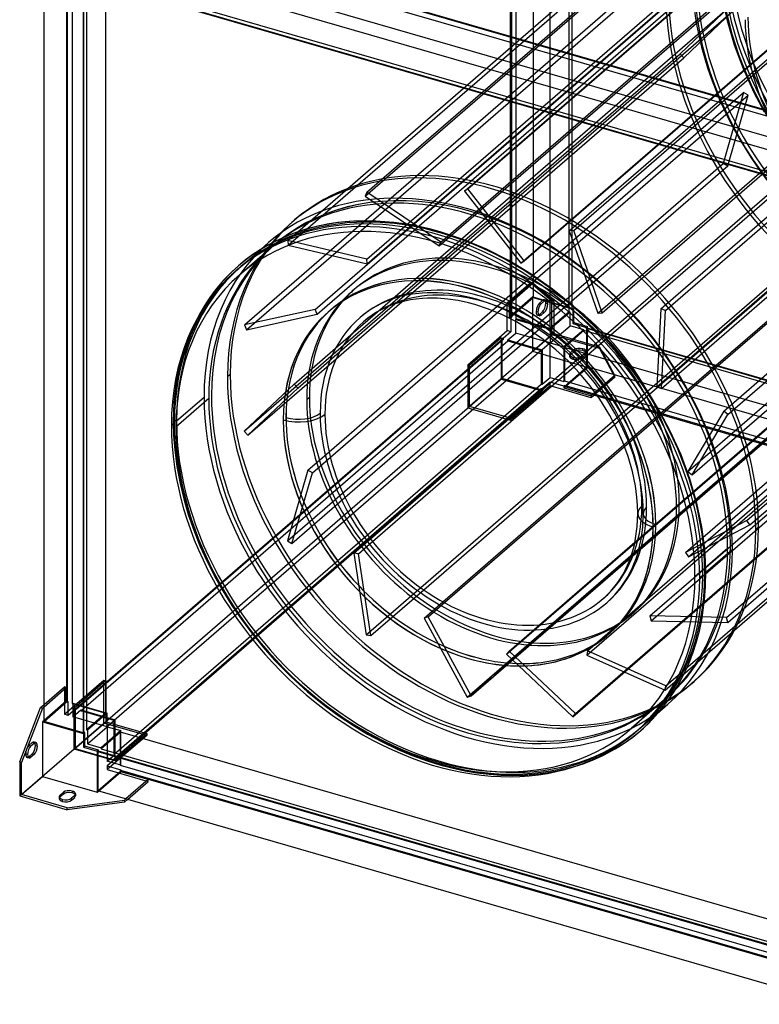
# Model space of a CAD drawing. Header units: millimetres. Extents: x -636 to 636, y -716 to 697.
# Tile 1 of 3: x -636 to 43, y -681 to 222. Entities that reach past the tile are written whole.
import ezdxf

# ---------------------------------------------------------------- set-up
doc = ezdxf.new("R2010")
doc.units = ezdxf.units.MM
doc.layers.add('MAIN-1', color=7, linetype='Continuous')

msp = doc.modelspace()

# ---------------------------------------------------------------- linework, layer by layer
at = {"layer": 'MAIN-1'}
for p, q in [((-164.35, 646.15), (-164.35, -32.81)), ((-131.41, -45.78), (-131.41, 633.18)), ((-128.91, 635.35), (-128.91, -43.62)), ((-128.41, -43.18), (-128.41, 635.78)), ((-185.1, -50.78), (-185.1, 628.18)), ((-184.23, 627.93), (-184.23, -51.03)), ((-179.9, -52.28), (-179.9, 626.68)), ((-149.16, 617.81), (-149.16, -61.15)), ((-318.57, 60.33), (81.43, 406.74)), ((-317.02, 63.93), (82.98, 410.34)), ((-227.25, 64.96), (172.75, 411.37)), ((-224.19, 67.14), (175.81, 413.55)), ((-131.22, 28.42), (268.78, 374.83)), ((-127.18, 28.8), (272.82, 375.21)), ((-389.61, 19.71), (10.39, 366.12)), ((-389.38, 15.32), (10.62, 361.73)), ((-249.1, 18.25), (150.9, 364.66)), ((-250.65, 14.66), (149.35, 361.07)), ((-316.96, 2.54), (83.04, 348.95)), ((-316.74, -1.85), (83.26, 344.56)), ((-175.81, -1.32), (224.19, 345.09)), ((-172.75, 0.85), (227.25, 347.26)), ((-543.23, 310.39), (134.98, 114.61)), ((135.73, 113.53), (-543.23, 309.53)), ((-543.23, 305.2), (135.73, 109.2)), ((-364.6, -43.55), (35.4, 302.86)), ((-362.63, -47.98), (37.37, 298.43)), ((-105.15, -47.02), (294.85, 299.39)), ((-101.11, -46.64), (298.89, 299.77)), ((-47.09, -42.99), (352.91, 303.42)), ((-42.76, -44.47), (357.24, 301.94)), ((114.48, 96.57), (-563.98, 292.42)), ((-429.42, -57.87), (-29.42, 288.54)), ((-427.45, -62.29), (-27.45, 284.12)), ((-592.6, 275.28), (-592.6, -403.68)), ((-591.73, -403.93), (-591.73, 275.03)), ((-587.4, 273.78), (-587.4, -405.18)), ((135.73, 78.45), (-543.23, 274.45)), ((-556.66, -414.06), (-556.66, 264.9)), ((-613.35, -421.65), (-613.35, 256.73)), ((-563.98, 256.48), (114.48, 60.63)), ((-563.48, 256.92), (115.48, 60.92)), ((117.98, 63.08), (-560.98, 259.08)), ((-577.41, 246.36), (-577.41, -432.03)), ((-576.91, -431.6), (-576.91, 246.37)), ((-574.41, 249.53), (-574.41, -429.43)), ((14.04, 221.27), (9.47, 243.22)), ((-274.4, -17.35), (16.22, 234.34)), ((-266.79, -17.37), (19.59, 230.65)), ((-50.89, -114.54), (349.11, 231.87)), ((-46.57, -116.02), (353.43, 230.39)), ((16.22, 234.34), (-29.56, 191.02)), ((-26.19, 187.33), (19.59, 230.65)), ((20.49, 198.94), (14.04, 221.27)), ((10.61, -136.92), (410.61, 209.49)), ((14.47, -140), (414.47, 206.41)), ((28.59, 177.04), (20.49, 198.94)), ((-429.56, -155.39), (-29.56, 191.02)), ((-29.56, 191.02), (-26.19, 187.33)), ((-262.75, -17.54), (-26.19, 187.33)), ((38.46, 155.21), (28.59, 177.04)), ((-201.87, -44.53), (28.82, 155.26)), ((-22.42, -192.2), (377.58, 154.21)), ((28.82, 155.26), (9.99, 90.42)), ((33.01, 152.93), (28.82, 155.26)), ((47.95, 137.34), (38.46, 155.21)), ((-197.23, -46.46), (33.01, 152.93)), ((-18.56, -195.28), (381.44, 151.13)), ((14.18, 88.1), (33.01, 152.93)), ((31.89, -237.12), (431.89, 109.29)), ((34.61, -241.27), (434.61, 105.14)), ((-390.01, -255.99), (9.99, 90.42)), ((9.99, 90.42), (14.18, 88.1)), ((-163.08, -65.42), (14.18, 88.1)), ((-129.17, -94.1), (71.02, 79.27)), ((-126.94, -96.42), (75.3, 78.72)), ((-24.64, -266.58), (375.36, 79.83)), ((-21.92, -270.73), (378.08, 75.68)), ((-317.02, 63.93), (-318.57, 60.33)), ((-249.1, 18.25), (-317.02, 63.93)), ((-224.19, 67.14), (-227.25, 64.96)), ((-227.25, 64.96), (-175.81, -1.32)), ((-172.75, 0.85), (-224.19, 67.14)), ((-318.57, 60.33), (-250.65, 14.66)), ((-383.3, 38.46), (-385.8, 36.29)), ((-333.34, 37.08), (-343.51, 36.05)), ((-324.92, 37.54), (-333.34, 37.08)), ((-308.85, 37.5), (-324.92, 37.54)), ((-292.13, 36.22), (-308.85, 37.5)), ((-276.07, 33.87), (-292.13, 36.22)), ((-381.35, 27.24), (-390.28, 23.83)), ((-372.05, 30.2), (-381.35, 27.24)), ((-362.87, 32.59), (-372.05, 30.2)), ((-353.35, 34.55), (-362.87, 32.59)), ((-343.51, 36.05), (-353.35, 34.55)), ((-259.58, 30.34), (-276.07, 33.87)), ((-249.7, 27.69), (-259.58, 30.34)), ((-228.59, 20.68), (-249.7, 27.69)), ((-127.18, 28.8), (-131.22, 28.42)), ((-131.22, 28.42), (-105.15, -47.02)), ((-101.11, -46.64), (-127.18, 28.8)), ((-398.86, 20.01), (-407.08, 15.78)), ((-390.28, 23.83), (-398.86, 20.01)), ((-316.96, 2.54), (-389.61, 19.71)), ((-389.61, 19.71), (-389.38, 15.32)), ((-250.65, 14.66), (-249.1, 18.25)), ((-207.3, 11.74), (-228.59, 20.68)), ((-80.99, -167.97), (135.52, 19.53)), ((-80.46, -169.34), (139.15, 20.84)), ((-57.19, -324.81), (342.81, 21.6)), ((13.07, -326.27), (413.07, 20.14)), ((-404.03, 13.89), (-434.03, -12.09)), ((-432.55, -4.2), (-414.49, 11.44)), ((-414.47, 11.46), (-421.56, 6.79)), ((-414.49, 11.44), (-407.3, 17.67)), ((-407.08, 15.78), (-414.47, 11.46)), ((-389.38, 15.32), (-316.74, -1.85)), ((-186.63, 1.2), (-207.3, 11.74)), ((-56.07, -329.32), (343.93, 17.09)), ((14.19, -330.77), (414.19, 15.64)), ((-428.35, 1.8), (-434.85, -3.54)), ((-421.56, 6.79), (-428.35, 1.8)), ((-317.6, -342.27), (82.4, 4.14)), ((-316.74, -1.85), (-316.96, 2.54)), ((-166.22, -11.13), (-186.63, 1.2)), ((-175.81, -1.32), (-172.75, 0.85)), ((-89.56, -149.05), (86.68, 3.58)), ((-434.86, -3.55), (-441.07, -9.22)), ((-437.3, -8.31), (-434.55, -5.93)), ((-441.07, -9.22), (-449.82, -18.34)), ((-307.27, -45.81), (-274.45, -17.38)), ((-291.31, -38.6), (-266.84, -17.41)), ((-284.83, -36.66), (-262.79, -17.58)), ((-274.45, -17.38), (-274.4, -17.35)), ((-266.84, -17.41), (-266.79, -17.37)), ((-262.79, -17.58), (-262.75, -17.54)), ((-188.83, -360.04), (211.17, -13.63)), ((-146.63, -24.9), (-166.22, -11.13)), ((-115.11, -360.91), (284.89, -14.5)), ((-114.44, -356.83), (285.56, -10.42)), ((-70.89, -257), (213.53, -10.68)), ((-449.82, -18.34), (-458.09, -28.46)), ((-328.31, -25.04), (-330.81, -27.21)), ((-224.04, -24.28), (-224, -24.24)), ((-166.44, -19.07), (-188.19, -37.9)), ((-186.46, -38.41), (-164.71, -19.57)), ((-166.44, -19.07), (-147.19, -35.74)), ((-164.71, -19.57), (-166.44, -19.07)), ((-145.46, -36.24), (-164.71, -19.57)), ((-127.7, -40.21), (-146.63, -24.9)), ((-458.09, -28.46), (-464.19, -37.12)), ((-298.76, -36.06), (-303.52, -38.18)), ((-293.77, -34.16), (-298.76, -36.06)), ((-288.54, -32.49), (-293.77, -34.16)), ((-283.34, -31.14), (-288.54, -32.49)), ((-282.21, -36.01), (-287.15, -37.3)), ((-277.92, -30.02), (-283.34, -31.14)), ((-277.04, -34.94), (-282.21, -36.01)), ((-272.26, -29.16), (-277.92, -30.02)), ((-271.64, -34.12), (-277.04, -34.94)), ((-266.38, -28.57), (-272.26, -29.16)), ((-266, -33.55), (-271.64, -34.12)), ((-261.53, -28.3), (-266.38, -28.57)), ((-261.3, -33.3), (-266, -33.55)), ((-252.05, -28.32), (-261.53, -28.3)), ((-252.22, -33.32), (-261.3, -33.3)), ((-242.65, -34.05), (-252.22, -33.32)), ((-242.09, -29.08), (-252.05, -28.32)), ((-233.33, -35.41), (-242.65, -34.05)), ((-232.5, -30.48), (-242.09, -29.08)), ((-223.66, -37.49), (-233.33, -35.41)), ((-222.56, -32.61), (-232.5, -30.48)), ((-216.42, -34.25), (-222.56, -32.61)), ((-203.46, -38.56), (-216.42, -34.25)), ((200, -32.91), (-200, -379.32)), ((-200, -379.32), (200, -32.91)), ((-200, -379.32), (200, -32.91)), ((-200, -379.32), (200, -32.91)), ((-164.71, -32.13), (-186.46, -50.96)), ((-185.1, -50.78), (-164.35, -32.81)), ((-164.71, -82.36), (-164.71, -32.13)), ((-164.71, -32.13), (-127.04, -43)), ((-164.35, -32.81), (-128.41, -43.18)), ((-155.69, -35.31), (-158.69, -37.9)), ((-156.96, -38.41), (-153.96, -35.81)), ((-153.96, -35.81), (-155.69, -35.31)), ((-152.3, -35.24), (-154.03, -34.74)), ((-147.19, -35.74), (-145.46, -36.24)), ((-147.19, -66.92), (-147.19, -35.74)), ((-464.19, -37.12), (-469.8, -46.28)), ((-364.6, -43.55), (-429.42, -57.87)), ((-362.63, -47.98), (-364.6, -43.55)), ((-351.69, -174.28), (-201.87, -44.53)), ((-345.15, -88.9), (-284.83, -36.66)), ((-341.99, -82.49), (-291.31, -38.6)), ((-312.13, -42.9), (-316.02, -45.46)), ((-308.07, -40.52), (-312.13, -42.9)), ((-305.66, -44.9), (-309.5, -47.15)), ((-303.52, -38.18), (-308.07, -40.52)), ((-301.36, -42.69), (-305.66, -44.9)), ((-296.85, -40.68), (-301.36, -42.69)), ((-292.12, -38.88), (-296.85, -40.68)), ((-287.15, -37.3), (-292.12, -38.88)), ((-217.81, -39.06), (-223.66, -37.49)), ((-205.22, -43.24), (-217.81, -39.06)), ((-192.37, -48.63), (-205.22, -43.24)), ((-190.27, -44.1), (-203.46, -38.56)), ((-177.37, -50.68), (-190.27, -44.1)), ((-188.19, -63.02), (-188.19, -37.9)), ((-188.19, -37.9), (-186.46, -38.41)), ((-186.46, -38.41), (-186.46, -50.96)), ((-158.69, -37.9), (-156.96, -38.41)), ((-152.69, -37.9), (-150.96, -38.41)), ((-145.46, -36.24), (-145.46, -65.68)), ((-128.41, -43.18), (-128.91, -43.62)), ((-128.91, -43.62), (-128.04, -43.87)), ((-127.04, -43), (-128.04, -43.87)), ((-128.04, -43.87), (-128.04, -56.42)), ((-109.78, -56.8), (-127.7, -40.21)), ((-127.04, -55.56), (-127.04, -43)), ((-47.09, -42.99), (-50.89, -114.54)), ((-42.76, -44.47), (-47.09, -42.99)), ((-46.57, -116.02), (-42.76, -44.47)), ((-42.59, -388.95), (357.41, -42.54)), ((-469.8, -46.28), (-476.74, -59.82)), ((-427.45, -62.29), (-362.63, -47.98)), ((-350.53, -179.22), (-197.23, -46.46)), ((-331.7, -66.96), (-307.27, -45.81)), ((-319.74, -48.19), (-323.3, -51.12)), ((-316.67, -52.14), (-320.03, -54.9)), ((-316.02, -45.46), (-319.74, -48.19)), ((-313.17, -49.56), (-316.67, -52.14)), ((-309.5, -47.15), (-313.17, -49.56)), ((-224.86, -399.32), (175.14, -52.91)), ((-221.23, -398.01), (178.77, -51.6)), ((-179.8, -55.05), (-192.37, -48.63)), ((-186.46, -50.96), (-184.73, -51.46)), ((-184.23, -51.03), (-185.1, -50.78)), ((-184.23, -51.03), (-184.73, -51.46)), ((-184.73, -51.46), (-184.73, -64.02)), ((-180.4, -52.71), (-179.9, -52.28)), ((-180.4, -52.71), (-148.79, -61.84)), ((-180.4, -65.27), (-180.4, -52.71)), ((-149.16, -61.15), (-179.9, -52.28)), ((-164.56, -58.41), (-177.37, -50.68)), ((-159.96, -46.2), (-161.69, -45.7)), ((-158.62, -49.37), (-160.36, -48.87)), ((-158.69, -48.3), (-155.69, -45.7)), ((-156.96, -48.8), (-158.69, -48.3)), ((-153.96, -46.2), (-156.96, -48.8)), ((-155.69, -45.7), (-153.96, -46.2)), ((-131.41, -45.78), (-149.16, -61.15)), ((-130.54, -46.03), (-148.79, -61.84)), ((-130.54, -46.03), (-131.41, -45.78)), ((-130.54, -58.59), (-130.54, -46.03)), ((-105.15, -47.02), (-101.11, -46.64)), ((-43.26, -393.03), (356.74, -46.62)), ((-476.74, -59.82), (-482.18, -72.96)), ((-429.42, -57.87), (-427.45, -62.29)), ((-224.44, -94.41), (-188.19, -63.02)), ((-184.73, -64.02), (-188.19, -63.02)), ((-167.29, -62.6), (-179.8, -55.05)), ((-155.22, -71.09), (-167.29, -62.6)), ((-152.26, -67.05), (-164.56, -58.41)), ((-148.79, -74.39), (-130.54, -58.59)), ((-148.79, -61.84), (-148.79, -74.39)), ((-117.98, -62.21), (-136.23, -78.02)), ((-117.98, -63.08), (-135.73, -78.45)), ((-117.98, -62.21), (-130.54, -58.59)), ((-128.04, -56.42), (-127.04, -55.56)), ((-128.04, -56.42), (-115.48, -60.05)), ((-127.04, -55.56), (-114.48, -59.18)), ((-117.98, -63.08), (-117.98, -62.21)), ((560.98, -259.08), (-117.98, -63.08)), ((-114.48, -59.18), (-115.48, -60.05)), ((-115.48, -60.05), (-115.48, -60.92)), ((-114.98, -60.48), (-115.48, -60.92)), ((-115.48, -60.92), (563.48, -256.92)), ((-114.98, -96.42), (-114.98, -60.48)), ((-114.98, -60.48), (563.98, -256.48)), ((-114.48, -96.85), (-114.48, -59.18)), ((-92.89, -74.64), (-109.78, -56.8)), ((-584.85, -410.4), (-192.85, -70.91)), ((-191.98, -71.16), (-583.98, -410.65)), ((-383.78, -112.07), (-331.7, -66.96)), ((-337.1, -216.12), (-163.08, -65.42)), ((-147.19, -66.92), (-224.44, -133.82)), ((-193.71, -69.8), (-222.71, -94.91)), ((-193.71, -69.8), (-193.71, -107.47)), ((-193.71, -69.8), (-191.98, -70.3)), ((-192.85, -106.85), (-192.85, -70.91)), ((-192.85, -70.91), (-191.98, -71.16)), ((-184.73, -64.02), (-191.98, -70.3)), ((-191.98, -70.3), (-191.98, -71.16)), ((-187.65, -71.55), (-180.4, -65.27)), ((-187.65, -71.55), (-174.54, -75.33)), ((-187.65, -72.41), (-187.65, -71.55)), ((-167.29, -69.06), (-180.4, -65.27)), ((-152.18, -73.41), (-167.29, -69.06)), ((-145.46, -65.68), (-164.71, -82.36)), ((-143.5, -80.56), (-155.22, -71.09)), ((-140.34, -76.68), (-152.26, -67.05)), ((-103.46, -79.54), (-147.19, -66.92)), ((-145.46, -65.68), (-103.46, -77.81)), ((-127.82, -417.28), (272.18, -70.87)), ((-125.46, -414.33), (274.54, -67.92)), ((-579.65, -411.9), (-187.65, -72.41)), ((-482.18, -72.96), (-486.83, -87.42)), ((-156.91, -81.29), (-329.4, -230.67)), ((-187.65, -72.41), (-175.29, -75.98)), ((-175.29, -75.98), (-156.91, -81.29)), ((-174.54, -75.33), (-156.04, -80.67)), ((-156.91, -81.29), (-156.91, -112.03)), ((-149.82, -75.29), (-156.04, -80.67)), ((-156.04, -80.67), (-156.04, -112.28)), ((-148.79, -74.39), (-152.18, -73.41)), ((-148.79, -74.39), (-149.82, -75.29)), ((-148.79, -74.39), (-136.23, -78.02)), ((-148.79, -76.12), (-148.79, -74.39)), ((-148.79, -106), (-148.79, -76.12)), ((-132.38, -90.86), (-143.5, -80.56)), ((-128.92, -87.25), (-140.34, -76.68)), ((-136.23, -78.02), (-136.23, -87.14)), ((-135.73, -78.45), (-135.73, -87.61)), ((543.23, -274.45), (-135.73, -78.45)), ((-130.11, -83.39), (-127.11, -80.8)), ((-127.11, -80.8), (-127.11, -82.53)), ((-118.92, -81.43), (-118.92, -79.7)), ((-89.37, -104.1), (-103.46, -77.81)), ((-103.46, -77.81), (-103.46, -79.54)), ((-103.46, -79.54), (-89.37, -105.84)), ((-77.19, -93.54), (-92.89, -74.64)), ((-486.83, -87.42), (-489.81, -99.31)), ((-426.19, -159.08), (-345.15, -88.9)), ((-380.41, -115.76), (-341.99, -82.49)), ((-114.48, -96.85), (-164.71, -82.36)), ((-136.23, -87.14), (-136.23, -100.21)), ((-135.73, -87.61), (-135.73, -99.78)), ((-130.92, -84.89), (-130.92, -86.63)), ((-127.11, -82.53), (-130.11, -85.13)), ((-130.11, -85.13), (-130.11, -83.39)), ((-118.14, -98.63), (-128.92, -87.25)), ((-127.92, -87.49), (-127.92, -89.22)), ((-116.72, -83.8), (-119.72, -86.39)), ((-119.72, -88.13), (-116.72, -85.53)), ((-119.72, -86.39), (-119.72, -88.13)), ((-116.72, -85.53), (-116.72, -83.8)), ((-115.92, -82.3), (-115.92, -84.03)), ((-489.81, -99.31), (-491.98, -111.02)), ((-313.79, -253.98), (-129.17, -94.1)), ((-311.81, -256.52), (-126.94, -96.42)), ((-222.71, -94.91), (-224.44, -94.41)), ((-224.44, -94.41), (-224.44, -133.82)), ((-222.71, -132.58), (-222.71, -94.91)), ((-136.23, -115.69), (-114.48, -96.85)), ((-135.73, -114.39), (-114.98, -96.42)), ((-121.88, -101.94), (-132.38, -90.86)), ((-108.18, -110.63), (-118.14, -98.63)), ((563.98, -292.42), (-114.98, -96.42)), ((-62.84, -113.36), (-77.19, -93.54)), ((-192.85, -106.85), (-584.85, -446.34)), ((-442.49, -103.21), (-444.99, -105.37)), ((-193.71, -107.47), (-222.71, -132.58)), ((-193.71, -107.47), (-156.04, -118.34)), ((-156.91, -117.23), (-192.85, -106.85)), ((-156.04, -112.28), (-148.79, -106)), ((-148.79, -106), (-144.39, -107.27)), ((-144.39, -107.27), (-136.23, -109.63)), ((-136.23, -100.21), (-136.23, -109.63)), ((-135.73, -99.78), (-135.73, -109.2)), ((-112.13, -113.7), (-121.88, -101.94)), ((-89.37, -104.1), (-111.12, -122.94)), ((-89.37, -105.84), (-111.12, -124.67)), ((-89.37, -105.84), (-89.37, -104.1)), ((-156.91, -116.36), (-548.91, -455.85)), ((-548.91, -456.71), (-156.91, -117.23)), ((-491.98, -111.02), (-494.07, -128.87)), ((-383.78, -112.07), (-429.56, -155.39)), ((-426.19, -159.08), (-380.41, -115.76)), ((-380.41, -115.76), (-383.78, -112.07)), ((-316.55, -250.29), (-156.91, -112.03)), ((-148.79, -113.8), (-185.04, -145.19)), ((-156.91, -112.03), (-156.04, -112.28)), ((-156.04, -116.61), (-156.91, -116.36)), ((-156.91, -116.36), (-156.91, -117.23)), ((-148.79, -110.33), (-156.04, -116.61)), ((-156.04, -116.61), (-156.04, -118.34)), ((-148.79, -113.8), (-148.79, -110.33)), ((-136.23, -113.96), (-148.79, -110.33)), ((-111.12, -124.67), (-148.79, -113.8)), ((-136.23, -109.63), (-135.73, -109.2)), ((-135.73, -113.53), (-136.23, -113.96)), ((-136.23, -113.96), (-136.23, -115.69)), ((-136.23, -115.69), (-111.12, -122.94)), ((-135.73, -109.2), (543.23, -305.2)), ((-135.73, -113.53), (-135.73, -114.39)), ((543.23, -309.53), (-135.73, -113.53)), ((-135.73, -114.39), (543.23, -310.39)), ((-103.21, -126), (-112.13, -113.7)), ((-99.07, -123.2), (-108.18, -110.63)), ((-58.58, -119.81), (-62.84, -113.36)), ((-50.89, -114.54), (-46.57, -116.02)), ((-462.16, -125.24), (-492.16, -151.22)), ((-491.74, -145.86), (-466.49, -123.99)), ((-372.24, -126.37), (-369.74, -124.21)), ((-185.04, -143.46), (-156.04, -118.34)), ((-111.12, -122.94), (-111.12, -124.67)), ((-100.57, -130), (-103.21, -126)), ((-95.97, -127.91), (-99.07, -123.2)), ((-47.95, -137.34), (-58.58, -119.81)), ((-494.07, -128.87), (-494.74, -146.72)), ((-224.44, -133.82), (-185.04, -145.19)), ((-185.04, -143.46), (-222.71, -132.58)), ((-93.99, -140.86), (-100.57, -130)), ((-89.46, -138.71), (-95.97, -127.91)), ((-391.23, -142.83), (-391.28, -142.87)), ((-185.04, -145.19), (-185.04, -143.46)), ((-88.13, -151.89), (-93.99, -140.86)), ((-83.65, -149.67), (-89.46, -138.71)), ((-38.46, -155.21), (-47.95, -137.34)), ((10.61, -136.92), (-22.42, -192.2)), ((-18.56, -195.28), (14.47, -140)), ((14.47, -140), (10.61, -136.92)), ((-496.49, -149.97), (-493.74, -147.59)), ((-494.74, -146.72), (-494.42, -159.36)), ((-264.86, -300.86), (-89.56, -149.05)), ((-82.07, -165.29), (-88.13, -151.89)), ((-77.44, -163.39), (-83.65, -149.67)), ((-494.42, -159.36), (-493.43, -172.34)), ((-429.56, -155.39), (-426.19, -159.08)), ((-28.59, -177.04), (-38.46, -155.21)), ((-247.16, -311.88), (-80.99, -167.97)), ((-245.86, -312.59), (-80.46, -169.34)), ((-77.13, -178.65), (-82.07, -165.29)), ((-72.38, -177.09), (-77.44, -163.39)), ((-493.43, -172.34), (-491.44, -187.66)), ((-371.18, -191.15), (-351.69, -174.28)), ((-366.99, -193.48), (-350.53, -179.22)), ((-73.23, -192.17), (-77.13, -178.65)), ((-68.37, -190.96), (-72.38, -177.09)), ((-20.49, -198.94), (-28.59, -177.04)), ((-491.44, -187.66), (-488.53, -203.24)), ((-371.18, -191.15), (-390.01, -255.99)), ((-385.82, -258.31), (-366.99, -193.48)), ((-366.99, -193.48), (-371.18, -191.15)), ((-70.49, -205.32), (-73.23, -192.17)), ((-65.56, -204.49), (-68.37, -190.96)), ((-22.42, -192.2), (-18.56, -195.28)), ((-488.53, -203.24), (-485.12, -217.39)), ((-69.05, -216), (-70.49, -205.32)), ((-64.07, -215.62), (-65.56, -204.49)), ((-14.04, -221.27), (-20.49, -198.94)), ((-385.82, -258.31), (-337.1, -216.12)), ((-68.48, -223.59), (-69.05, -216)), ((-63.48, -223.39), (-64.07, -215.62)), ((-485.12, -217.39), (-480.93, -231.68)), ((-68.3, -230.91), (-68.48, -223.59)), ((-63.3, -230.91), (-63.48, -223.39)), ((-30.26, -222.21), (-32.76, -224.37)), ((-9.47, -243.22), (-14.04, -221.27)), ((-329.4, -230.67), (-548.91, -420.77)), ((-480.93, -231.68), (-475.97, -246.05)), ((-68.81, -242.82), (-68.3, -230.91)), ((-63.83, -243.29), (-63.3, -230.91)), ((-70.28, -253.87), (-68.81, -242.82)), ((-65.37, -254.8), (-63.83, -243.29)), ((-51.81, -240.86), (-51.77, -240.82)), ((31.89, -237.12), (-24.64, -266.58)), ((-21.92, -270.73), (34.61, -241.27)), ((-7.06, -261.24), (-9.47, -243.22)), ((34.61, -241.27), (31.89, -237.12)), ((39.99, -245.37), (42.49, -243.21)), ((-548.91, -451.52), (-316.55, -250.29)), ((-475.97, -246.05), (-470.24, -260.41)), ((-470.24, -260.41), (-463.93, -274.36)), ((-390.01, -255.99), (-385.82, -258.31)), ((-328.98, -267.14), (-313.79, -253.98)), ((-324.7, -267.69), (-311.81, -256.52)), ((-158.47, -332.85), (-70.89, -257)), ((-72.92, -265.21), (-71.48, -259.68)), ((-71.48, -259.68), (-70.28, -253.87)), ((-68.13, -266.62), (-66.62, -260.85)), ((-66.62, -260.85), (-65.37, -254.8)), ((-6.08, -274.15), (-7.06, -261.24)), ((-324.7, -267.69), (-328.98, -267.14)), ((-328.98, -267.14), (-317.6, -342.27)), ((-313.32, -342.83), (-324.7, -267.69)), ((-76.47, -275.46), (-74.59, -270.47)), ((-74.59, -270.47), (-72.92, -265.21)), ((-69.87, -272.12), (-68.13, -266.62)), ((-24.64, -266.58), (-21.92, -270.73)), ((-15.84, -288.72), (14.16, -262.74)), ((18.49, -263.99), (-5.77, -285)), ((-463.93, -274.36), (-456.9, -288.22)), ((-81.59, -286.12), (-77.65, -278.23)), ((-77.65, -278.23), (-76.47, -275.46)), ((-73.09, -280.28), (-71.84, -277.34)), ((-71.84, -277.34), (-69.87, -272.12)), ((-5.76, -286.72), (-6.08, -274.15)), ((-456.9, -288.22), (-449.19, -301.9)), ((-86.05, -293.27), (-81.59, -286.12)), ((-81.94, -296.12), (-77.24, -288.58)), ((-77.24, -288.58), (-73.09, -280.28)), ((-8.76, -287.59), (-11.51, -289.97)), ((-5.77, -285), (-6.76, -285.86)), ((-6.66, -307.43), (-5.76, -286.72)), ((-93.03, -302.05), (-87.78, -295.68)), ((-87.78, -295.68), (-86.05, -293.27)), ((-83.78, -298.67), (-81.94, -296.12)), ((-449.19, -301.9), (-440.81, -315.35)), ((-313.32, -342.83), (-264.86, -300.86)), ((-98.78, -307.78), (-93.03, -302.05)), ((-95.42, -311.49), (-89.33, -305.42)), ((-89.33, -305.42), (-83.78, -298.67)), ((-440.81, -315.35), (-431.89, -328.38)), ((-264.48, -326.88), (-247.16, -311.88)), ((-260.85, -325.57), (-245.86, -312.59)), ((-100.06, -308.91), (-98.78, -307.78)), ((-96.79, -312.69), (-95.42, -311.49)), ((-9.27, -326.96), (-6.66, -307.43)), ((-71.69, -321.37), (-74.19, -323.53)), ((13.07, -326.27), (-57.19, -324.81)), ((-57.19, -324.81), (-56.07, -329.32)), ((-431.89, -328.38), (-422.38, -341.08)), ((-260.85, -325.57), (-264.48, -326.88)), ((-264.48, -326.88), (-224.86, -399.32)), ((-221.23, -398.01), (-260.85, -325.57)), ((-186.47, -357.09), (-158.47, -332.85)), ((-56.07, -329.32), (14.19, -330.77)), ((-11.41, -337.37), (-9.27, -326.96)), ((14.19, -330.77), (13.07, -326.27)), ((-422.38, -341.08), (-412.32, -353.4)), ((-317.6, -342.27), (-313.32, -342.83)), ((-14.03, -347.38), (-11.41, -337.37)), ((-17.07, -356.99), (-14.03, -347.38)), ((-412.32, -353.4), (-401.66, -365.37)), ((-186.47, -357.09), (-188.83, -360.04)), ((-188.83, -360.04), (-127.82, -417.28)), ((-125.46, -414.33), (-186.47, -357.09)), ((-114.44, -356.83), (-115.11, -360.91)), ((-115.11, -360.91), (-43.26, -393.03)), ((-42.59, -388.95), (-114.44, -356.83)), ((-20.53, -366.19), (-17.07, -356.99)), ((-401.66, -365.37), (-386.82, -380.45)), ((-224, -363.74), (-224.04, -363.78)), ((-22.72, -371.34), (-20.53, -366.19)), ((-30.12, -386.14), (-22.72, -371.34)), ((-594.69, -415.06), (-558.44, -383.67)), ((-556.71, -384.17), (-585.71, -409.28)), ((-558.44, -423.07), (-558.44, -383.67)), ((-558.44, -383.67), (-556.71, -384.17)), ((-556.71, -384.17), (-556.71, -421.84)), ((-386.82, -380.45), (-371.46, -394.39)), ((-202.5, -381.48), (-221.5, -397.94)), ((-221.5, -397.94), (-202.5, -381.48)), ((-221.5, -397.94), (-202.5, -381.48)), ((-221.5, -397.94), (-202.5, -381.48)), ((-38.61, -399.73), (-30.12, -386.14)), ((-16.7, -384.87), (-19.2, -387.03)), ((-613.35, -406.1), (-594.69, -389.94)), ((-613.35, -408.1), (-592.96, -390.44)), ((-594.69, -389.94), (-594.69, -415.06)), ((-592.96, -390.44), (-594.69, -389.94)), ((-592.96, -403), (-592.96, -390.44)), ((-371.46, -394.39), (-355.06, -407.65)), ((-43.26, -393.03), (-42.59, -388.95)), ((-616.44, -408.78), (-613.35, -406.1)), ((-592.96, -403), (-613.35, -420.66)), ((-613.35, -421.65), (-592.6, -403.68)), ((-592.96, -403), (-591.23, -403.5)), ((-592.6, -403.68), (-591.73, -403.93)), ((-591.23, -403.5), (-591.73, -403.93)), ((-591.23, -416.06), (-591.23, -403.5)), ((-587.4, -405.18), (-586.9, -404.75)), ((-587.4, -405.18), (-556.66, -414.06)), ((-586.9, -404.75), (-555.29, -413.88)), ((-586.9, -404.75), (-586.9, -417.31)), ((-224.86, -399.32), (-221.23, -398.01)), ((-43.97, -401.87), (-73.97, -427.85)), ((-52.02, -416.61), (-41.92, -404.33)), ((-48.12, -412.08), (-40.7, -405.65)), ((-41.92, -404.33), (-38.61, -399.73)), ((-635.69, -458.79), (-616.44, -408.78)), ((-614.71, -409.28), (-633.96, -459.29)), ((-616.44, -408.78), (-614.71, -409.28)), ((-614.71, -409.28), (-613.35, -408.1)), ((-591.23, -416.06), (-594.69, -415.06)), ((-583.98, -409.78), (-591.23, -416.06)), ((-586.9, -417.31), (-579.65, -411.03)), ((-585.71, -446.95), (-585.71, -409.28)), ((-585.71, -409.28), (-583.98, -409.78)), ((-583.98, -410.65), (-584.85, -410.4)), ((-584.85, -410.4), (-584.85, -446.34)), ((-583.98, -410.65), (-583.98, -409.78)), ((-579.65, -411.03), (-579.65, -411.9)), ((-579.65, -411.03), (-548.04, -420.16)), ((-548.91, -420.77), (-579.65, -411.9)), ((-556.66, -414.06), (-574.41, -429.43)), ((-555.29, -413.88), (-573.54, -429.68)), ((-555.29, -426.43), (-555.29, -413.88)), ((-355.06, -407.65), (-342.35, -416.89)), ((-127.82, -417.28), (-125.46, -414.33)), ((-65.95, -427.52), (-48.12, -412.08)), ((-635.69, -489.97), (-558.44, -423.07)), ((-613.35, -420.66), (-614.71, -421.84)), ((-614.71, -421.84), (-614.71, -472.07)), ((-614.71, -421.84), (-577.04, -432.71)), ((-577.41, -432.03), (-613.35, -421.65)), ((-555.29, -426.43), (-586.9, -417.31)), ((-585.71, -446.95), (-556.71, -421.84)), ((-519.04, -434.44), (-558.44, -423.07)), ((-556.71, -421.84), (-519.04, -432.71)), ((-548.04, -420.16), (-555.29, -426.43)), ((-548.91, -451.52), (-548.91, -420.77)), ((-548.04, -451.77), (-548.04, -420.16)), ((-342.35, -416.89), (-329.4, -425.44)), ((-63.15, -427.7), (-52.02, -416.61)), ((-576.91, -431.6), (-577.41, -432.03)), ((-576.04, -431.85), (-577.04, -432.71)), ((-577.04, -432.71), (-577.04, -445.27)), ((-576.04, -431.85), (-576.91, -431.6)), ((-576.04, -444.4), (-576.04, -431.85)), ((-574.41, -429.43), (-573.54, -429.68)), ((-573.54, -442.24), (-555.29, -426.43)), ((-573.54, -429.68), (-573.54, -442.24)), ((-542.73, -430.06), (-560.98, -445.86)), ((-543.23, -431.36), (-560.98, -446.73)), ((-555.29, -426.43), (-542.73, -430.06)), ((-555.29, -426.43), (-555.29, -458.04)), ((-548.04, -457.83), (-519.04, -432.71)), ((-543.23, -462.1), (-543.23, -431.36)), ((135.73, -627.36), (-543.23, -431.36)), ((-542.73, -461.67), (-542.73, -430.06)), ((-519.04, -432.71), (-519.04, -434.44)), ((-329.4, -425.44), (-316.29, -433.28)), ((-316.29, -433.28), (-303.02, -440.41)), ((-72.99, -435.89), (-65.64, -429.89)), ((-70.7, -431.63), (-67.95, -429.25)), ((-65.65, -429.9), (-63.15, -427.7)), ((-624.19, -441.04), (-627.19, -443.64)), ((-625.46, -444.14), (-622.46, -441.54)), ((-622.46, -441.54), (-624.19, -441.04)), ((-622.53, -440.47), (-620.8, -440.97)), ((-573.54, -442.24), (-560.98, -445.86)), ((-519.04, -434.44), (-555.29, -465.84)), ((-303.02, -440.41), (-289.26, -446.98)), ((-89.01, -446.7), (-80.7, -441.44)), ((-80.7, -441.44), (-72.99, -435.89)), ((-628.46, -451.93), (-630.19, -451.43)), ((-627.19, -443.64), (-625.46, -444.14)), ((-627.19, -454.03), (-624.19, -451.43)), ((-624.19, -451.43), (-622.46, -451.93)), ((-621.19, -443.64), (-619.46, -444.14)), ((-548.04, -457.83), (-585.71, -446.95)), ((-584.85, -446.34), (-548.91, -456.71)), ((-577.04, -445.27), (-576.04, -444.4)), ((-577.04, -445.27), (-564.48, -448.9)), ((-563.48, -448.03), (-576.04, -444.4)), ((-563.48, -448.03), (-564.48, -448.9)), ((-564.48, -448.9), (-564.48, -486.57)), ((-563.48, -448.9), (-563.98, -449.33)), ((-563.98, -449.33), (-563.98, -485.27)), ((-563.98, -449.33), (114.48, -645.18)), ((-563.48, -448.9), (-563.48, -448.03)), ((114.73, -644.68), (-563.48, -448.9)), ((-560.98, -445.86), (-560.98, -446.73)), ((-560.98, -446.73), (117.98, -642.73)), ((-548.04, -451.77), (-548.91, -451.52)), ((-289.26, -446.98), (-275.54, -452.74)), ((-101.15, -453.21), (-95.75, -450.48)), ((-95.75, -450.48), (-89.01, -446.7)), ((-633.96, -459.29), (-635.69, -458.79)), ((-635.69, -458.79), (-635.69, -489.97)), ((-633.96, -488.74), (-633.96, -459.29)), ((-628.86, -454.6), (-627.12, -455.1)), ((-625.46, -454.53), (-627.19, -454.03)), ((-622.46, -451.93), (-625.46, -454.53)), ((-555.29, -458.04), (-548.04, -451.77)), ((-548.04, -456.1), (-555.29, -462.37)), ((-542.73, -461.67), (-555.29, -458.04)), ((-548.91, -456.71), (-548.91, -455.85)), ((-548.91, -455.85), (-548.04, -456.1)), ((-548.04, -457.83), (-548.04, -456.1)), ((-275.54, -452.74), (-261.79, -457.71)), ((-261.79, -457.71), (-248.97, -461.65)), ((-127.59, -463.39), (-118.59, -460.48)), ((-118.59, -460.48), (-109.93, -457.16)), ((-109.93, -457.16), (-101.15, -453.21)), ((-563.98, -485.27), (-543.23, -467.3)), ((-563.23, -485.48), (-542.73, -467.73)), ((-555.29, -462.37), (-542.73, -466)), ((-555.29, -462.37), (-555.29, -465.84)), ((-555.29, -465.84), (-517.62, -476.71)), ((-543.23, -462.1), (-542.73, -461.67)), ((135.73, -658.1), (-543.23, -462.1)), ((-542.73, -466), (-543.23, -466.43)), ((-543.23, -466.43), (135.73, -662.43)), ((-543.23, -467.3), (-543.23, -466.43)), ((-543.23, -467.3), (135.73, -663.3)), ((-542.73, -467.73), (-542.73, -466)), ((-517.62, -474.98), (-542.73, -467.73)), ((-248.97, -461.65), (-238.88, -464.28)), ((-238.88, -464.28), (-227.22, -466.8)), ((-227.22, -466.8), (-215.95, -468.69)), ((-215.95, -468.69), (-204.9, -470.03)), ((-172.66, -470.85), (-156.09, -469.38)), ((-156.09, -469.38), (-140.69, -466.7)), ((-140.69, -466.7), (-127.59, -463.39)), ((-633.96, -488.74), (-614.71, -472.07)), ((-614.71, -472.07), (-564.48, -486.57)), ((-517.62, -474.98), (-538.12, -492.73)), ((-536.62, -493.17), (-517.62, -476.71)), ((-517.62, -476.71), (-517.62, -474.98)), ((-204.9, -470.03), (-194.09, -470.83)), ((-194.09, -470.83), (-183.54, -471.11)), ((-183.54, -471.11), (-172.66, -470.85)), ((-598.61, -489.13), (-595.61, -486.53)), ((-595.61, -486.53), (-595.61, -488.26)), ((-587.42, -485.43), (-587.42, -487.16)), ((-564.48, -486.57), (-563.23, -485.48)), ((114.48, -681.12), (-563.98, -485.27)), ((-635.69, -489.97), (-591.96, -502.6)), ((-591.96, -500.86), (-633.96, -488.74)), ((-599.42, -490.63), (-599.42, -492.36)), ((-595.61, -488.26), (-598.61, -490.86)), ((-598.61, -490.86), (-598.61, -489.13)), ((-596.42, -494.96), (-596.42, -493.22)), ((-591.96, -500.86), (-539.37, -493.82)), ((-539.37, -495.55), (-591.96, -502.6)), ((-585.22, -489.53), (-588.22, -492.13)), ((-588.22, -493.86), (-585.22, -491.26)), ((-588.22, -492.13), (-588.22, -493.86)), ((-585.22, -491.26), (-585.22, -489.53)), ((-584.42, -488.03), (-584.42, -489.76)), ((-538.12, -492.73), (-539.37, -493.82)), ((-539.37, -495.55), (-536.62, -493.17)), ((-539.37, -493.82), (-539.37, -495.55)), ((-591.96, -502.6), (-591.96, -500.86))]:
    msp.add_line(p, q, dxfattribs=at)
for centre, major_axis, ratio, start_param, end_param in [((221.5, 191.83), (180.03, -207.88), 0.75, 0.713724, 3.855317), ((221.5, 191.82), (180.03, -207.88), 0.75, 0.713724, 3.855317), ((224, 193.99), (-183.3, 211.66), 0.75, -2.427868, 0), ((202.5, 175.37), (183.3, -211.66), 0.75, 0.713724, 3.141593), ((200, 173.21), (-183.3, 211.66), 0.75, -2.427868, 0), ((254, 219.97), (183.3, -211.66), 0.75, -2.427868, 0), ((250.25, 216.72), (184.61, -213.17), 0.75, -2.427868, -0.000059), ((249.25, 215.86), (-183.3, 211.66), 0.75, 0.713724, 3.141593), ((251.25, 217.59), (183.3, -211.66), 0.75, -2.427868, 0), ((254, 219.97), (-180.03, 207.88), 0.75, 0.713724, 3.141593), ((224, 193.99), (-183.3, 211.66), 0.75, 0.713724, 3.141593), ((224, 193.99), (-180.03, 207.88), 0.75, 0.713724, 3.141593), ((221.5, 191.82), (180.03, -207.88), 0.75, -2.427868, 0.713724), ((202.5, 175.37), (183.3, -211.66), 0.75, -2.427868, 0), ((200, 173.21), (-183.3, 211.66), 0.75, 0.713724, 3.141593), ((200, 173.21), (128.31, -148.16), 0.75, -2.427868, 0), ((202.5, 175.37), (-128.31, 148.16), 0.75, 0.713724, 3.141593), ((-202.5, -175.37), (-183.3, 211.66), 0.75, -2.427868, 0), ((-200, -173.21), (183.3, -211.66), 0.75, 0.713724, 3.141593), ((-221.5, -191.83), (-180.03, 207.88), 0.75, -2.427868, 0.713724), ((-221.5, -191.82), (-180.03, 207.88), 0.75, -2.427868, 0.713724), ((-224, -193.99), (183.3, -211.66), 0.75, 0.713724, 3.141593), ((-224, -193.99), (180.03, -207.88), 0.75, 0.713724, 3.141593), ((-250.25, -216.72), (-184.61, 213.17), 0.75, -2.427868, -0.000059), ((-254, -219.97), (-183.3, 211.66), 0.75, -2.427868, 0), ((-251.25, -217.59), (-183.3, 211.66), 0.75, -2.427868, 0), ((-249.25, -215.86), (183.3, -211.66), 0.75, 0.713724, 3.141593), ((-202.5, -175.37), (-183.3, 211.66), 0.75, 0, 0.713724), ((-200, -173.21), (183.3, -211.66), 0.75, -3.141592, -2.427868), ((-254, -219.97), (180.03, -207.88), 0.75, 0.713724, 3.141593), ((-224, -193.99), (183.3, -211.66), 0.75, -3.141592, -2.427868), ((-224, -193.99), (180.03, -207.88), 0.75, -3.141592, -3.045233), ((-202.5, -175.37), (128.31, -148.16), 0.75, 0.713724, 3.141593), ((-200, -173.21), (-128.31, 148.16), 0.75, -2.427868, 0), ((-224.04, -194.03), (-128.32, 148.17), 0.75, -0.857072, 0.713724), ((-224, -193.99), (128.32, -148.17), 0.75, 2.284521, 5.426113), ((-221.5, -191.83), (-128.31, 148.15), 0.75, -2.427868, 0.713724), ((-254, -219.97), (-183.3, 211.66), 0.75, 0, 0.713724), ((-250.25, -216.72), (-184.61, 213.17), 0.75, 0, 0.713724), ((-251.25, -217.59), (-183.3, 211.66), 0.75, 0, 0.713724), ((-249.25, -215.86), (183.3, -211.66), 0.75, -3.141592, -2.427868), ((-224, -193.99), (180.03, -207.88), 0.75, -3.045233, -2.427868), ((-221.54, -191.86), (-128.31, 148.15), 0.75, -2.427868, 0.713724), ((-254, -219.97), (180.03, -207.88), 0.75, -3.141592, -2.427868), ((-210.04, -181.9), (-113.26, 130.78), 0.75, -2.427868, -0.000059), ((-200, -173.21), (-128.31, 148.16), 0.75, 0, 0.107961), ((-210.04, -181.9), (-109.99, 127), 0.75, -2.427868, -0.000059), ((-224.04, -194.03), (-128.32, 148.17), 0.75, -2.427868, -0.857072), ((-224, -193.99), (128.32, -148.17), 0.75, -0.857072, 2.284521), ((-202.5, -175.37), (128.31, -148.16), 0.75, -3.141592, -3.044967), ((-155.69, -40.5), (-1.66, -5.76), 0.433013, -3.141586, -2.55359), ((-155.69, -40.5), (-1.66, -5.76), 0.433013, 2.158799, 3.141599), ((-153.96, -41), (1.66, 5.76), 0.433013, 0.000007, 0.588003), ((-153.96, -41), (1.66, 5.76), 0.433013, -0.982794, 0.000007), ((-202.5, -175.37), (128.31, -148.16), 0.75, -3.044761, -2.427868), ((-200, -173.21), (-128.31, 148.16), 0.75, 0.108167, 0.713724), ((-158.69, -43.1), (-1.66, -5.76), 0.433013, -2.55359, -0.982794), ((-156.96, -43.6), (1.66, 5.76), 0.433013, 0.588003, 2.158799), ((-155.69, -40.5), (-1.66, -5.76), 0.433013, 0.588003, 2.158799), ((-153.96, -41), (1.66, 5.76), 0.433013, -2.55359, -0.982794), ((-210.04, -181.9), (-113.26, 130.78), 0.75, -0.000059, 0.713724), ((-158.69, -43.1), (-1.66, -5.76), 0.433013, -0.982794, 0.000007), ((-158.69, -43.1), (-1.66, -5.76), 0.433013, 0.000007, 0.588003), ((-156.96, -43.6), (1.66, 5.76), 0.433013, 2.158799, 3.141599), ((-156.96, -43.6), (1.66, 5.76), 0.433013, -3.141586, -2.55359), ((-210.04, -181.9), (-109.99, 127), 0.75, -0.000059, 0.713724), ((-121.92, -82.3), (-6, 0), 0.5, -2.094395, -0.523599), ((-121.92, -84.03), (6, 0), 0.5, 1.047198, 2.617994), ((-121.92, -82.3), (-6, 0), 0.5, 3.141499, 4.18879), ((-124.92, -84.89), (-6, 0), 0.5, -0.523599, -0.000094), ((-124.92, -84.89), (-6, 0), 0.5, -0.000094, 1.047198), ((-124.92, -86.63), (6, 0), 0.5, 2.617994, 3.141499), ((-124.92, -86.63), (6, 0), 0.5, 3.141499, 4.18879), ((-124.92, -84.89), (-6, 0), 0.5, 1.047198, 2.617994), ((-124.92, -86.63), (6, 0), 0.5, -2.094395, -0.523599), ((-121.92, -84.03), (6, 0), 0.5, -0.000094, 1.047198), ((-121.92, -82.3), (-6, 0), 0.5, 2.617994, 3.141499), ((-121.92, -84.03), (6, 0), 0.5, -0.523599, -0.000094), ((-202.5, -175.37), (-183.3, 211.66), 0.75, 0.713724, 3.141593), ((-200, -173.21), (183.3, -211.66), 0.75, -2.427868, 0), ((-224, -193.99), (183.3, -211.66), 0.75, -2.427868, 0), ((-224, -193.99), (180.03, -207.88), 0.75, -2.427868, -0.09636), ((-221.5, -191.82), (-180.03, 207.88), 0.75, 0.713724, 3.855317), ((-202.5, -175.37), (128.31, -148.16), 0.75, -2.427868, 0), ((-200, -173.21), (-128.31, 148.16), 0.75, 0.713724, 3.141593), ((-379.79, -132.9), (-28, 0), 0.5, 1.047198, 2.617994), ((-379.79, -132.9), (-23, 0), 0.5, 1.048067, 2.617994), ((-221.54, -191.86), (-128.31, 148.15), 0.75, 0.713724, 3.855317), ((-221.5, -191.83), (-128.31, 148.15), 0.75, 0.713724, 3.855317), ((-210.04, -181.9), (-113.26, 130.78), 0.75, 0.713724, 3.141533), ((-210.04, -181.9), (-109.99, 127), 0.75, 0.713724, 3.141533), ((-254, -219.97), (-183.3, 211.66), 0.75, 0.713724, 3.141593), ((-492.74, -146.72), (-2, 0), 0.5, -0.523599, 1.047198), ((-492.74, -146.72), (-2, 0), 0.5, -2.094395, -0.523599), ((-250.25, -216.72), (-184.61, 213.17), 0.75, 0.713724, 3.141533), ((-251.25, -217.59), (-183.3, 211.66), 0.75, 0.713724, 3.141593), ((-254, -219.97), (180.03, -207.88), 0.75, -2.427868, 0), ((-249.25, -215.86), (183.3, -211.66), 0.75, -2.427868, 0), ((-224.04, -194.03), (-128.32, 148.17), 0.75, 0.713724, 2.284521), ((-210.04, -181.9), (-109.99, 127), 0.75, 3.141533, 3.855317), ((-210.04, -181.9), (-113.26, 130.78), 0.75, 3.141533, 3.855317), ((-202.5, -175.37), (128.31, -148.16), 0.75, 0, 0.713724), ((-200, -173.21), (-128.31, 148.16), 0.75, -3.141592, -2.427868), ((-40.3, -230.91), (-28, 0), 0.5, -0.523599, -0.000036), ((-40.3, -230.91), (-23, 0), 0.5, -0.523599, 1.046328), ((-40.3, -230.91), (-28, 0), 0.5, -0.000036, 1.047198), ((-224.04, -194.03), (-128.32, 148.17), 0.75, 2.284521, 3.855317), ((-200, -173.21), (183.3, -211.66), 0.75, 0, 0.713724), ((-202.5, -175.37), (-183.3, 211.66), 0.75, -3.141592, -2.427868), ((-224, -193.99), (180.03, -207.88), 0.75, 0, 0.713724), ((-224, -193.99), (183.3, -211.66), 0.75, 0, 0.713724), ((-254, -219.97), (180.03, -207.88), 0.75, 0, 0.713724), ((-251.25, -217.59), (-183.3, 211.66), 0.75, -3.141592, -2.427868), ((-249.25, -215.86), (183.3, -211.66), 0.75, 0, 0.713724), ((-250.25, -216.72), (-184.61, 213.17), 0.75, -3.141593, -2.427868), ((-7.76, -286.72), (-2, 0), 0.5, 1.047198, 2.617994), ((-7.76, -286.72), (-2, 0), 0.5, 3.141499, 4.18879), ((-7.76, -286.72), (-2, 0), 0.5, 2.617994, 3.141499), ((-254, -219.97), (-183.3, 211.66), 0.75, -3.141592, -2.427868), ((-200, -379.32), (-0.000655, 0.000756), 0.75, -2.427868, 0.713724), ((-200, -379.32), (-0.000655, 0.000756), 0.75, 0.713724, 3.855317), ((-202.5, -381.48), (0.000655, -0.000756), 0.75, 0.713724, 3.855317), ((-202.5, -381.48), (0.000655, -0.000756), 0.75, -2.427868, 0.713724), ((-221.5, -397.94), (-0.000655, 0.000756), 0.75, -2.427868, 0.713724), ((-221.5, -397.94), (-0.000655, 0.000756), 0.75, 0.713724, 3.855317), ((-224, -193.99), (180.03, -207.88), 0.75, -0.09636, 0), ((-624.19, -446.24), (-1.66, -5.76), 0.433013, -3.141586, -2.55359), ((-624.19, -446.24), (-1.66, -5.76), 0.433013, 2.787097, 3.141599), ((-622.46, -446.74), (1.66, 5.76), 0.433013, 0.000007, 0.588003), ((-624.19, -446.24), (-1.66, -5.76), 0.433013, 2.158799, 2.787097), ((-622.46, -446.74), (1.66, 5.76), 0.433013, -0.982794, 0.000007), ((-627.19, -448.83), (-1.66, -5.76), 0.433013, -2.55359, -0.982794), ((-627.19, -448.83), (-1.66, -5.76), 0.433013, -0.982794, 0.000007), ((-625.46, -449.33), (1.66, 5.76), 0.433013, 0.588003, 2.158799), ((-624.19, -446.24), (-1.66, -5.76), 0.433013, 0.588003, 2.158799), ((-622.46, -446.74), (1.66, 5.76), 0.433013, -2.55359, -0.982794), ((-627.19, -448.83), (-1.66, -5.76), 0.433013, 0.000007, 0.354496), ((-625.46, -449.33), (1.66, 5.76), 0.433013, 2.158799, 3.141599), ((-627.19, -448.83), (-1.66, -5.76), 0.433013, 0.354496, 0.588003), ((-625.46, -449.33), (1.66, 5.76), 0.433013, -3.141586, -2.55359), ((-590.42, -488.03), (-6, 0), 0.5, -2.094395, -0.523599), ((-590.42, -489.76), (6, 0), 0.5, 1.047198, 2.617994), ((-590.42, -488.03), (-6, 0), 0.5, 3.141499, 4.18879), ((-590.42, -489.76), (6, 0), 0.5, 0.292994, 1.047198), ((-593.42, -490.63), (-6, 0), 0.5, -0.523599, -0.000094), ((-593.42, -490.63), (-6, 0), 0.5, -0.000094, 1.047198), ((-593.42, -492.36), (6, 0), 0.5, 2.8486, 3.141499), ((-593.42, -492.36), (6, 0), 0.5, 3.141499, 4.18879), ((-593.42, -492.36), (6, 0), 0.5, 2.617994, 2.8486), ((-593.42, -490.63), (-6, 0), 0.5, 1.047198, 2.617994), ((-593.42, -492.36), (6, 0), 0.5, -2.094395, -0.523599), ((-590.42, -488.03), (-6, 0), 0.5, 2.617994, 3.141499), ((-590.42, -489.76), (6, 0), 0.5, -0.523599, -0.000094), ((-590.42, -489.76), (6, 0), 0.5, -0.000094, 0.292994)]:
    msp.add_ellipse(centre, major_axis=major_axis, ratio=ratio, start_param=start_param, end_param=end_param, dxfattribs=at)

doc.saveas('drawing.dxf')
